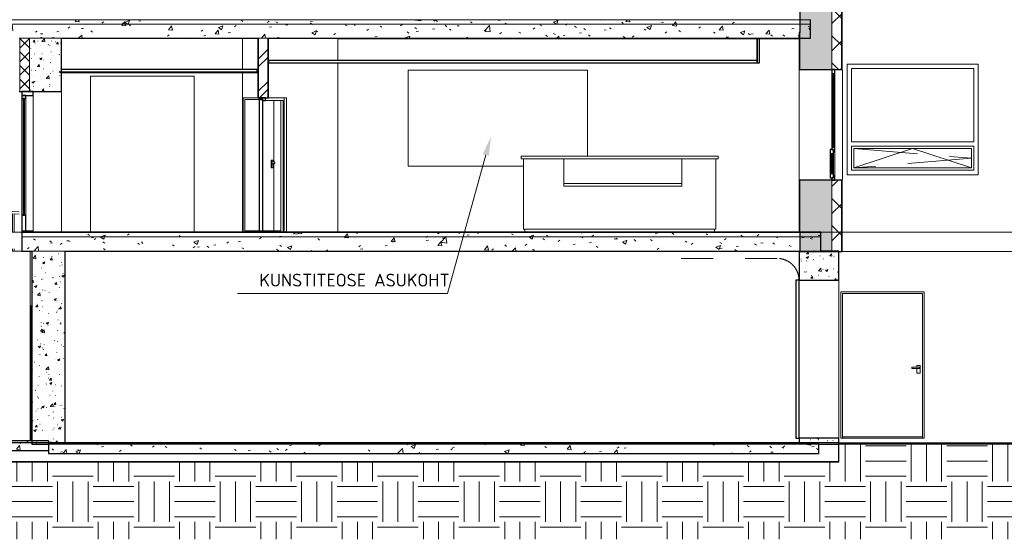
# Model space of a CAD drawing. Header units: millimetres. Extents: x -50720 to 257112, y -21425 to 36888.
# Tile 4 of 6: x 212713 to 228094, y 19340 to 27464. Entities that reach past the tile are written whole.
import ezdxf
from ezdxf import colors
from ezdxf.entities.mleader import LeaderData, LeaderLine
from ezdxf.math import Vec2, Vec3

# ---------------------------------------------------------------- set-up
doc = ezdxf.new("R2010")
doc.units = ezdxf.units.MM
doc.header["$LTSCALE"] = 500
doc.header["$MEASUREMENT"] = 0
for name, pattern in [('Centre', [31.75, 6.35, -4.7625, 15.875, -4.7625]), ('EST_Dash_1_1_', [2, 1, -1]), ('EST_Dash_2_1_', [3, 2, -1])]:
    doc.linetypes.add(name, pattern=pattern)
for name, color, linetype, lineweight in [('1_Soojustus', 30, 'CONTINUOUS', 9), ('1_Uued seinad', 7, 'CONTINUOUS', 18), ('2_Letiplaat', 36, 'CONTINUOUS', 15), ('A-CLNG', 13, 'CONTINUOUS', 9), ('A-DOOR', 31, 'CONTINUOUS', 9), ('A-DOOR-FRAM', 31, 'CONTINUOUS', 25), ('A-DOOR-GLAZ', 31, 'CONTINUOUS', 25), ('A-FLOR', 192, 'CONTINUOUS', 9), ('A-FLOR-HRAL', 26, 'CONTINUOUS', 9), ('A-FLOR-LEVL', 44, 'CONTINUOUS', 9), ('A-FLOR-MCUT', 44, 'CONTINUOUS', 5), ('A-FLOR-PATT', 8, 'CONTINUOUS', 25), ('A-GLAZ', 151, 'CONTINUOUS', 9), ('A-GLAZ-HDLN', 1, 'EST_Dash_2_1_', 9), ('A-WALL', 113, 'CONTINUOUS', 9), ('A-WALL-PATT', 111, 'CONTINUOUS', 25), ('C-BLDG-PADS', 91, 'CONTINUOUS', 9), ('C-TOPO', 7, 'CONTINUOUS', 9), ('I-WALL', 136, 'CONTINUOUS', 9)]:
    doc.layers.add(name, color=color, linetype=linetype, lineweight=lineweight)
doc.styles.add('ISOCPEUR', font='isocpeur.ttf', dxfattribs={"height": 300})
doc.linetypes.add('ZIGZAG', pattern='A,0.0001,-0.2,[131,ltypeshp.shx,S=0.2,R=0,X=-0.2,Y=0],-0.4,[131,ltypeshp.shx,S=0.2,R=180,X=0.2,Y=0],-0.2', length=0.8001)
pattern_1 = [(50, (217669.1, 28579.95), (364.368, -31.878), [38.1, -419.1]), (355, (217669.1, 28579.95), (-70.486, 382.113), [30.48, -335.28]), (100.451, (217699.46, 28577.3), (293.885, 350.233), [32.38, -356.18]), (46.184, (217669.1, 28681.55), (542.158, -84.086), [57.15, -628.65]), (96.636, (217714.27, 28674.55), (474.805, 494.855), [48.57, -534.27]), (351.184, (217669.1, 28681.55), (474.81, 494.85), [45.72, -502.92]), (21, (217719.9, 28656.15), (303.2285, -204.5305), [38.1, -419.1]), (326, (217719.9, 28656.15), (123.604, 368.376), [30.48, -335.28]), (71.451, (217745.16, 28639.1), (426.834, 163.843), [32.38, -356.18]), (37.5, (217669.09, 28579.95), (6.1766, 169.1102), [3.353, -327.863, 3.353, -337.007, -336.55]), (37.5, (217669.09, 28579.95), (6.1766, 169.1102), [-671.576, 3.353, -333.197]), (7.5, (217669.1, 28579.95), (133.639, 200.3615), [3.353, -190.703, 3.353, -320.243, -128.27]), (7.5, (217669.1, 28579.95), (133.639, 200.3615), [-517.652, 3.353, -124.917]), (327.5, (217555.81, 28579.95), (271.1818, -11.4584), [3.353, -123.647, 3.353, -392.887, -525.78]), (327.5, (217555.81, 28579.95), (271.1818, -11.4584), [-523.24, 3.353, -522.427]), (317.5, (217505, 28579.95), (296.2585, 50.853), [3.353, -161.747, 3.353, -259.791, -373.38]), (317.5, (217505, 28579.95), (296.2585, 50.853), [-428.244, 3.353, -370.027])]
pattern_2 = [(50, (217669.1, 28579.95), (728.737, -63.756), [76.2, -838.2]), (355, (217669.1, 28579.95), (-140.97, 764.23), [60.96, -670.56]), (100.451, (217729.8, 28574.64), (587.77, 700.467), [64.76, -712.36]), (46.184, (217669.1, 28783.15), (1084.316, -168.17), [114.3, -1257.3]), (96.636, (217759.5, 28769.1), (949.61, 989.71), [97.14, -1068.54]), (351.184, (217669.1, 28783.2), (949.62, 989.7), [91.44, -1005.84]), (21, (217770.7, 28732.35), (606.458, -409.06), [76.2, -838.2]), (326, (217770.7, 28732.35), (247.21, 736.753), [60.96, -670.56]), (71.451, (217821.2, 28698.26), (853.67, 327.685), [64.76, -712.36]), (37.5, (217669.1, 28579.95), (12.3547, 338.22), [33.528, -628.904, 33.528, -647.192, -673.1]), (37.5, (217669.1, 28579.95), (12.3547, 338.22), [-1343.152, 33.528, -639.572]), (7.5, (217669.1, 28579.95), (267.279, 400.722), [33.528, -354.584, 33.528, -613.664, -256.54]), (7.5, (217669.1, 28579.95), (267.279, 400.722), [-1035.304, 33.528, -223.012]), (327.5, (217442.52, 28579.95), (542.363, -22.9153), [33.528, -220.472, 33.528, -1810.512]), (327.5, (217442.52, 28579.95), (542.363, -22.9153), [-287.528, -758.952, 33.528, -1018.032]), (317.5, (217340.92, 28579.95), (592.517, 101.707), [33.528, -296.672, 33.528, -1239.52]), (317.5, (217340.92, 28579.95), (592.517, 101.707), [-363.728, -492.76, 33.528, -713.232])]
pattern_3 = [(0, (217669.1, 28579.95), (635, 635), [635, -635]), (0, (217669.1, 28818.1), (635, 635), [635, -635]), (0, (217669.1, 29056.2), (635, 635), [635, -635]), (90, (217748.47, 29135.6), (-635, 635), [635, -635]), (90, (217986.6, 29135.6), (-635, 635), [635, -635]), (90, (218224.7, 29135.6), (-635, 635), [635, -635])]

# ---------------------------------------------------------------- blocks, each defined once
blk = doc.blocks.new('sma_D01 - 1300 x 2290mm 3-5678340-Section 2')
at = {"layer": 'A-DOOR'}
for p, q in [((-103023, 845), (-103023, -1420)), ((-103023, 845), (-101773, 845)), ((-101773, 845), (-103023, 845)), ((-103023, 845), (-103023, -1400)), ((-101773, 845), (-101773, -1420)), ((-101773, -1400), (-101773, 845)), ((-101748, -1420), (-101748, 870)), ((-101943, -307), (-101823, -307)), ((-101943, -307), (-101943, -332)), ((-101861, -282), (-101811, -282)), ((-101861, -307), (-101861, -282)), ((-101823, -307), (-101823, -332)), ((-101811, -282), (-101811, -402)), ((-101823, -332), (-101943, -332)), ((-101861, -402), (-101861, -332)), ((-101811, -402), (-101861, -402)), ((-103023, -1400), (-101773, -1400)), ((-103023, -1420), (-103023, -1400)), ((-103023, -1400), (-101773, -1400)), ((-101773, -1400), (-101773, -1420))]:
    blk.add_line(p, q, dxfattribs=at)
blk = doc.blocks.new('SMA_Overhead-Sectional_3000mm _käiguuks 1000_0002 - 2890 x 2470mm 2-5677539-Section 2')
at = {"layer": 'A-DOOR', "linetype": 'EST_Dash_1_1_', "lineweight": 5}
blk.add_line((-104044, 1391), (-106025, 1391), dxfattribs=at)
at = {"layer": 'A-DOOR', "lineweight": 25}
for p, q in [((-103703, 1050), (-103753, 1050)), ((-103753, 1050), (-103753, -1420)), ((-103703, -1420), (-103703, 1050)), ((-103753, -1420), (-103703, -1420))]:
    blk.add_line(p, q, dxfattribs=at)
at = {"layer": 'A-DOOR', "linetype": 'EST_Dash_1_1_', "lineweight": 5}
blk.add_arc((-104044, 1050), 341, 0, 90, dxfattribs=at)
blk = doc.blocks.new('Railings 7 - Railings 7-5305378-Section 2')
at = {"layer": 'A-FLOR-HRAL'}
for p, q in [((-115886, 2117), (-118563, 2263)), ((-118563, 2263), (-118563, 2230)), ((-118563, 2263), (-118563, 2263)), ((-118563, 2230), (-118478, 2225)), ((-118478, 2225), (-118478, 1800)), ((-118453, 1800), (-118453, 2224)), ((-118453, 2224), (-118348, 2218)), ((-118452, 2224), (-118452, 1800)), ((-118348, 2218), (-118348, 1800)), ((-118323, 2216), (-118323, 1800)), ((-118323, 1800), (-118323, 2216)), ((-118323, 2216), (-118213, 2210)), ((-118213, 2210), (-118213, 1800)), ((-118188, 2209), (-118188, 1800)), ((-118188, 1800), (-118188, 2209)), ((-118188, 2209), (-118083, 2203)), ((-118083, 2203), (-118083, 1800)), ((-118058, 2202), (-118058, 1800)), ((-118058, 1800), (-118058, 2202)), ((-118058, 2202), (-117953, 2196)), ((-117953, 2196), (-117953, 1800)), ((-117928, 2195), (-117928, 1800)), ((-117928, 1800), (-117928, 2195)), ((-117928, 2195), (-117823, 2189)), ((-117823, 2189), (-117823, 1800)), ((-117798, 2188), (-117798, 1800)), ((-117798, 1800), (-117798, 2188)), ((-117798, 2188), (-117690, 2182)), ((-117690, 2182), (-117690, 1800)), ((-117665, 2181), (-117665, 1800)), ((-117665, 1800), (-117665, 2181)), ((-117665, 2181), (-117560, 2175)), ((-117560, 2175), (-117560, 1800)), ((-117535, 2174), (-117535, 1800)), ((-117535, 1800), (-117535, 2174)), ((-117535, 2174), (-117431, 2168)), ((-117431, 2168), (-117431, 1800)), ((-117406, 1800), (-117406, 2167)), ((-117406, 2167), (-117301, 2161)), ((-117405, 2167), (-117405, 1800)), ((-117301, 2161), (-117301, 1800)), ((-117276, 2160), (-117276, 1800)), ((-117276, 1800), (-117276, 2160)), ((-117276, 2160), (-117171, 2154)), ((-117171, 2154), (-117171, 1800)), ((-117134, 2151), (-117134, 1800)), ((-117134, 1800), (-117134, 2151)), ((-117134, 2151), (-117035, 2146)), ((-117035, 2146), (-117035, 1800)), ((-117010, 2145), (-117010, 1800)), ((-117010, 1800), (-117010, 2145)), ((-117010, 2145), (-116905, 2139)), ((-116905, 2139), (-116905, 1800)), ((-116880, 2137), (-116880, 1800)), ((-116880, 1800), (-116880, 2137)), ((-116880, 2137), (-116770, 2131)), ((-116770, 2131), (-116770, 1800)), ((-116745, 2130), (-116745, 1800)), ((-116745, 1800), (-116745, 2130)), ((-116745, 2130), (-116640, 2124)), ((-116640, 2124), (-116640, 1800)), ((-116615, 2123), (-116615, 1800)), ((-116615, 1800), (-116615, 2123)), ((-116615, 2123), (-116510, 2117)), ((-116510, 2117), (-116510, 1800)), ((-116485, 2116), (-116485, 1800)), ((-116485, 1800), (-116485, 2116)), ((-116485, 2116), (-116380, 2110)), ((-116380, 2110), (-116380, 1800)), ((-116355, 2109), (-116355, 1800)), ((-116355, 1800), (-116355, 2109)), ((-116355, 2109), (-116247, 2103)), ((-116247, 2103), (-116247, 1800)), ((-116222, 2102), (-116222, 1800)), ((-116222, 1800), (-116222, 2102)), ((-116222, 2102), (-116118, 2096)), ((-116118, 2096), (-116118, 1800)), ((-116093, 1800), (-116093, 2095)), ((-116093, 2095), (-115988, 2089)), ((-116092, 2095), (-116092, 1800)), ((-115988, 2089), (-115988, 1800)), ((-115963, 2088), (-115963, 1800)), ((-115963, 1800), (-115963, 2088)), ((-115963, 2088), (-115886, 2083)), ((-112135, 1800), (-112135, 1820)), ((-112134, 1820), (-112134, 1800)), ((-112030, 1820), (-112030, 1800)), ((-112005, 1800), (-112005, 1820)), ((-112004, 1820), (-112004, 1800)), ((-111897, 1820), (-111897, 1800)), ((-111872, 1820), (-111872, 1800)), ((-111872, 1800), (-111872, 1820)), ((-118478, 1540), (-118478, 1507)), ((-118453, 1507), (-118453, 1540)), ((-118452, 1540), (-118452, 1507)), ((-118348, 1540), (-118348, 1507)), ((-118323, 1540), (-118323, 1507)), ((-118323, 1507), (-118323, 1540)), ((-118213, 1540), (-118213, 1507)), ((-118188, 1540), (-118188, 1507)), ((-118188, 1507), (-118188, 1540)), ((-118083, 1540), (-118083, 1507)), ((-118058, 1540), (-118058, 1507)), ((-118058, 1507), (-118058, 1540)), ((-117953, 1540), (-117953, 1507)), ((-117928, 1540), (-117928, 1507)), ((-117928, 1507), (-117928, 1540)), ((-117823, 1540), (-117823, 1507)), ((-117798, 1540), (-117798, 1507)), ((-117798, 1507), (-117798, 1540)), ((-117690, 1540), (-117690, 1507)), ((-117665, 1540), (-117665, 1507)), ((-117665, 1507), (-117665, 1540)), ((-117560, 1540), (-117560, 1507)), ((-117535, 1540), (-117535, 1507)), ((-117535, 1507), (-117535, 1540)), ((-117431, 1540), (-117431, 1507)), ((-117406, 1507), (-117406, 1540)), ((-117405, 1540), (-117405, 1507)), ((-117301, 1540), (-117301, 1507)), ((-117276, 1540), (-117276, 1507)), ((-117276, 1507), (-117276, 1540)), ((-117171, 1540), (-117171, 1507)), ((-117134, 1540), (-117134, 1507)), ((-117134, 1507), (-117134, 1540)), ((-117035, 1540), (-117035, 1507)), ((-117010, 1540), (-117010, 1507)), ((-117010, 1507), (-117010, 1540)), ((-116905, 1540), (-116905, 1507)), ((-116880, 1540), (-116880, 1507)), ((-116880, 1507), (-116880, 1540)), ((-116770, 1540), (-116770, 1507)), ((-116745, 1540), (-116745, 1507)), ((-116745, 1507), (-116745, 1540)), ((-116640, 1540), (-116640, 1507)), ((-116615, 1540), (-116615, 1507)), ((-116615, 1507), (-116615, 1540)), ((-116510, 1540), (-116510, 1507)), ((-116485, 1540), (-116485, 1507)), ((-116485, 1507), (-116485, 1540)), ((-116380, 1540), (-116380, 1507)), ((-116355, 1540), (-116355, 1507)), ((-116355, 1507), (-116355, 1540)), ((-116247, 1540), (-116247, 1507)), ((-116222, 1540), (-116222, 1507)), ((-116222, 1507), (-116222, 1540)), ((-116118, 1540), (-116118, 1507)), ((-116093, 1507), (-116093, 1540)), ((-116092, 1540), (-116092, 1507)), ((-115988, 1540), (-115988, 1507)), ((-115963, 1540), (-115963, 1507)), ((-115963, 1507), (-115963, 1540)), ((-115715, 1106), (-115713, 1106))]:
    blk.add_line(p, q, dxfattribs=at)
blk = doc.blocks.new('sma_W2 - A-1_ 2050 x 1730mm Avatav-5377240-Section 2')
at = {"layer": 'A-GLAZ'}
for p, q in [((-84885.98038, 3215), (-84885.98038, 4360)), ((-84885.98038, 4360), (-82975.98038, 4360)), ((-82975.98038, 4360), (-82975.98038, 3215)), ((-82975.98038, 3215), (-84885.98038, 3215)), ((-84885.98038, 2770), (-84885.98038, 3145)), ((-84885.98038, 3145), (-82975.98038, 3145)), ((-84850.98038, 2805), (-84850.98038, 3110)), ((-84850.98038, 3110), (-83010.98038, 3110)), ((-83010.98038, 3110), (-83010.98038, 2805)), ((-82975.98038, 3145), (-82975.98038, 2770)), ((-82975.98038, 2770), (-84885.98038, 2770)), ((-83010.98038, 2805), (-84850.98038, 2805))]:
    blk.add_line(p, q, dxfattribs=at)
at = {"layer": 'A-GLAZ-HDLN'}
for p, q in [((-84850.98038, 3110), (-83010.98038, 2957.5)), ((-83930.98038, 3110), (-84850.98038, 2805)), ((-83010.98038, 2805), (-83930.98038, 3110)), ((-83010.98038, 2957.5), (-84850.98038, 2805))]:
    blk.add_line(p, q, dxfattribs=at)
blk = doc.blocks.new('sma_W2 - A-1_ 2050 x 1730mm Avatav-V1-Section 2')
at = {"layer": 'A-GLAZ', "lineweight": 25}
for p, q in [((-103191, 4345), (-103191, 4275)), ((-103141, 4345), (-103191, 4345)), ((-103141, 4275), (-103141, 4345)), ((-103191, 4275), (-103141, 4275)), ((-103176, 4275), (-103176, 3130)), ((-103156, 4275), (-103176, 4275)), ((-103156, 3130), (-103156, 4275)), ((-103216, 3095), (-103216, 3025)), ((-103166, 3095), (-103216, 3095)), ((-103191, 3130), (-103191, 3095)), ((-103141, 3130), (-103191, 3130)), ((-103191, 3095), (-103166, 3095)), ((-103176, 3130), (-103156, 3130)), ((-103166, 3095), (-103166, 3060)), ((-103166, 3025), (-103166, 3095)), ((-103141, 3060), (-103141, 3130)), ((-103216, 3025), (-103166, 3025)), ((-103201, 3025), (-103201, 2720)), ((-103181, 3025), (-103201, 3025)), ((-103181, 2720), (-103181, 3025)), ((-103166, 3060), (-103141, 3060)), ((-103216, 2720), (-103216, 2650)), ((-103166, 2720), (-103216, 2720)), ((-103216, 2650), (-103166, 2650)), ((-103201, 2720), (-103181, 2720)), ((-103191, 2650), (-103191, 2615)), ((-103166, 2650), (-103191, 2650)), ((-103191, 2615), (-103141, 2615)), ((-103166, 2650), (-103166, 2720)), ((-103141, 2685), (-103166, 2685)), ((-103166, 2685), (-103166, 2650)), ((-103141, 2615), (-103141, 2685))]:
    blk.add_line(p, q, dxfattribs=at)
at = {"layer": 'A-GLAZ'}
for p, q in [((-103191, 3130), (-103191, 4275)), ((-103141, 4275), (-103141, 3130)), ((-103216, 2720), (-103216, 3025)), ((-103166, 3025), (-103166, 2720)), ((-103141, 3060), (-103141, 2685))]:
    blk.add_line(p, q, dxfattribs=at)
blk = doc.blocks.new('ULO1 - ulkolasipariovi - 1400x2200 VU-2 Välisuks-5713412-Section 2')
at = {"layer": 'A-DOOR', "lineweight": 25}
for p, q in [((-115782, 3940), (-115842, 3940)), ((-115842, 3940), (-115842, 3890)), ((-115842, 3890), (-115782, 3890)), ((-115782, 3890), (-115782, 3940)), ((-115782, 2065), (-115842, 2065)), ((-115842, 2065), (-115842, 1815)), ((-115782, 1815), (-115782, 2065)), ((-115842, 1815), (-115782, 1815))]:
    blk.add_line(p, q, dxfattribs=at)
at = {"layer": 'A-DOOR'}
for p, q in [((-115842, 2065), (-115842, 3890)), ((-115782, 3890), (-115782, 2065))]:
    blk.add_line(p, q, dxfattribs=at)
at = {"layer": 'A-DOOR-FRAM'}
for p, q in [((-115667, 4000), (-115842, 4000)), ((-115842, 4000), (-115842, 3940)), ((-115667, 3940), (-115667, 4000)), ((-115842, 3940), (-115667, 3940)), ((-115667, 1815), (-115842, 1815)), ((-115842, 1815), (-115842, 1800)), ((-115842, 1800), (-115667, 1800)), ((-115667, 1800), (-115667, 1815))]:
    blk.add_line(p, q, dxfattribs=at)
at = {"layer": 'A-DOOR-FRAM', "lineweight": 9}
blk.add_line((-115667, 3940), (-115667, 1815), dxfattribs=at)
at = {"layer": 'A-DOOR-GLAZ'}
for p, q in [((-115802, 3890), (-115822, 3890)), ((-115822, 3890), (-115822, 2065)), ((-115802, 2065), (-115802, 3890)), ((-115822, 2065), (-115802, 2065))]:
    blk.add_line(p, q, dxfattribs=at)
blk = doc.blocks.new('sma_D02 - 1200 x 2100mm SU-11 Tuletokke-5712634-Section 2')
at = {"layer": 'A-DOOR', "lineweight": 25}
for p, q in [((-112036, 3900), (-112135, 3900)), ((-112135, 3900), (-112135, 3875)), ((-112135, 3875), (-112080, 3875)), ((-112080, 3875), (-112135, 3875)), ((-112135, 3875), (-112135, 1820)), ((-112080, 3875), (-112080, 3860)), ((-112080, 1820), (-112080, 3875)), ((-112080, 3860), (-112036, 3860)), ((-112036, 3860), (-112036, 3900)), ((-112135, 1820), (-112080, 1820))]:
    blk.add_line(p, q, dxfattribs=at)
at = {"layer": 'A-DOOR'}
for p, q in [((-112036, 3860), (-111763, 3860)), ((-111906, 3860), (-111906, 2900)), ((-111906, 2900), (-111906, 3860)), ((-111799, 1800), (-111799, 3860)), ((-111763, 3860), (-111763, 1800)), ((-111746, 1800), (-111746, 3900)), ((-111947, 2925), (-111945, 2925)), ((-111947, 2925), (-111947, 2805)), ((-111945, 2925), (-111925, 2925)), ((-111945, 2805), (-111945, 2925)), ((-111925, 2925), (-111925, 2900)), ((-111945, 2805), (-111947, 2805)), ((-111925, 2805), (-111945, 2805)), ((-111944, 2900), (-111940, 2900)), ((-111944, 2900), (-111944, 2875)), ((-111940, 2875), (-111944, 2875)), ((-111940, 2900), (-111890, 2900)), ((-111940, 2900), (-111940, 2875)), ((-111890, 2875), (-111940, 2875)), ((-111925, 2875), (-111925, 2805)), ((-111906, 2875), (-111906, 1820)), ((-111906, 1820), (-111906, 2875)), ((-111890, 2900), (-111890, 2875)), ((-112080, 1820), (-111906, 1820)), ((-111906, 1820), (-111799, 1820)), ((-111839, 1800), (-111839, 1820))]:
    blk.add_line(p, q, dxfattribs=at)
blk = doc.blocks.new('sma_D02 - 1200 x 2100mm SU-7 Liigendiga siseuks-5711725-Section 2')
at = {"layer": 'A-DOOR'}
for p, q in [((-112385, 3900), (-112385, 1800)), ((-112362, 1800), (-112362, 3875)), ((-112362, 3875), (-112135, 3875)), ((-112135, 3875), (-112362, 3875)), ((-112362, 3875), (-112362, 1820)), ((-112362, 1820), (-112135, 1820)), ((-112341, 1820), (-112341, 1800)), ((-112328, 1800), (-112328, 1820)), ((-112311, 1820), (-112311, 1800))]:
    blk.add_line(p, q, dxfattribs=at)

msp = doc.modelspace()

# ---------------------------------------------------------------- hatches: boundary and pattern name
at = {"layer": 'A-FLOR-PATT', "lineweight": 5}
h = msp.add_hatch(dxfattribs=at)
h.set_pattern_fill('FP_2', color=256, style=0, pattern_type=2)
h.set_pattern_definition(pattern_2)
h.paths.add_polyline_path([(219763, 27392), (225064, 27392), (225064, 27462), (209654, 27462), (209654, 27392), (219381, 27392)], flags=0)
h = msp.add_hatch(dxfattribs=at)
h.set_pattern_fill('FP_2', color=256, style=0, pattern_type=2)
h.set_pattern_definition(pattern_2)
h.paths.add_polyline_path([(225064, 27172), (225064, 27392), (209654, 27392), (209654, 27172), (224728, 27172)], flags=0)
h = msp.add_hatch(dxfattribs=at)
h.set_pattern_fill('FP_2', color=256, style=0, pattern_type=2)
h.set_pattern_definition(pattern_2)
h.paths.add_polyline_path([(224728, 24067), (225230, 24067), (225230, 24137), (212748, 24137), (212748, 24067), (223200, 24067)], flags=0)
h = msp.add_hatch(dxfattribs=at)
h.set_pattern_fill('FP_2', color=256, style=0, pattern_type=2)
h.set_pattern_definition(pattern_2)
h.paths.add_polyline_path([(212748, 23847), (225230, 23847), (225230, 24067), (212748, 24067), (212748, 23952)], flags=0)
h = msp.add_hatch(dxfattribs=at)
h.set_pattern_fill('FP_2', color=256, style=0, pattern_type=2)
h.set_pattern_definition(pattern_2)
h.paths.add_polyline_path([(209605, 20730), (213162, 20730), (213162, 20880), (209605, 20880)], flags=0)
h = msp.add_hatch(dxfattribs=at)
h.set_pattern_fill('FP_2', color=256, style=0, pattern_type=2)
h.set_pattern_definition(pattern_2)
h.paths.add_polyline_path([(223200, 20680), (225197, 20680), (225197, 20830), (213162, 20830), (213162, 20680), (220145, 20680)], flags=0)
at = {"layer": 'A-WALL-PATT', "lineweight": 5}
h = msp.add_hatch(dxfattribs=at)
h.set_pattern_fill('FP_1', color=256, style=0, pattern_type=2)
h.set_pattern_definition(pattern_1)
h.paths.add_polyline_path([(224900, 23837), (225400, 23837), (225400, 24955), (224900, 24955), (224900, 23952)], flags=0)
h.paths.add_polyline_path([(225400, 26685), (225400, 28265), (224900, 28265), (224900, 26685)], flags=0)
h.paths.add_polyline_path([(224900, 30095), (225400, 30095), (225400, 31230), (224900, 31230), (224900, 30894)], flags=0)
h.paths.add_polyline_path([(224900, 33285), (225400, 33285), (225400, 34300), (224900, 34300)], flags=0)
h = msp.add_hatch(dxfattribs=at)
h.set_pattern_fill('FP_4', color=256, style=0, pattern_type=2)
h.set_pattern_definition([(45, (217669.1, 28579.95), (-212.132, 212.132), []), (135, (217669.1, 28579.95), (-212.132, -212.132), [])])
h.paths.add_polyline_path([(225492, 23837), (225550, 23837), (225550, 24955), (225400, 24955), (225400, 23837)], flags=0)
h.paths.add_polyline_path([(225550, 26685), (225550, 28265), (225400, 28265), (225400, 26685)], flags=0)
h.paths.add_polyline_path([(225550, 30095), (225550, 31230), (225400, 31230), (225400, 30095)], flags=0)
h.paths.add_polyline_path([(225400, 33285), (225550, 33285), (225550, 34300), (225400, 34300)], flags=0)
h = msp.add_hatch(dxfattribs=at)
h.set_pattern_fill('FP_5', color=256, style=0, pattern_type=2)
h.set_pattern_definition([(45, (217669.1, 28579.95), (-106.066, 106.066), []), (135, (217669.1, 28579.95), (-106.066, -106.066), [])])
h.paths.add_polyline_path([(212864, 26340), (212864, 27172), (212714, 27172), (212714, 26340)], flags=0)
h = msp.add_hatch(dxfattribs=at)
h.set_pattern_fill('FP_1', color=256, style=0, pattern_type=2)
h.set_pattern_definition(pattern_1)
h.paths.add_polyline_path([(213364, 26340), (213364, 27172), (212864, 27172), (212864, 26340)], flags=0)
h = msp.add_hatch(dxfattribs=at)
h.set_pattern_fill('FP_6', color=256, style=0, pattern_type=2)
h.set_pattern_definition([(45, (217669.1, 28579.95), (-251.447, 251.447), []), (45, (217669.1, 28960.95), (-251.447, 251.447), [])])
h.paths.add_polyline_path([(216588, 26240), (216588, 27172), (216445, 27172), (216445, 26240)], flags=0)
h = msp.add_hatch(dxfattribs=at)
h.set_pattern_fill('FP_1', color=256, style=0, pattern_type=2)
h.set_pattern_definition(pattern_1)
h.paths.add_polyline_path([(212902, 20830), (213422, 20830), (213422, 23847), (212902, 23847), (212902, 21638)], flags=0)
h = msp.add_hatch(dxfattribs=at)
h.set_pattern_fill('FP_1', color=256, style=0, pattern_type=2)
h.set_pattern_definition(pattern_1)
h.paths.add_polyline_path([(224887, 20830), (225507, 20830), (225507, 20920), (224887, 20920)], flags=0)
h.paths.add_polyline_path([(225507, 23390), (225507, 23847), (224887, 23847), (224887, 23390), (225492, 23390)], flags=0)
at = {"layer": 'C-TOPO', "lineweight": 5}
h = msp.add_hatch(dxfattribs=at)
h.set_pattern_fill('FP_3', color=256, style=0, pattern_type=2)
h.set_pattern_definition(pattern_3)
h.paths.add_polyline_path([(253755, 19340), (253755, 20635), (248135, 20715), (244416, 20717), (237285, 20840), (229311, 20834), (225507, 20830), (225507, 19340), (250699, 19340)], flags=0)
h = msp.add_hatch(dxfattribs=at)
h.set_pattern_fill('FP_3', color=256, style=0, pattern_type=2)
h.set_pattern_definition(pattern_3)
h.paths.add_polyline_path([(206315, 19340), (225507, 19340), (225507, 20550), (206315, 20550)], flags=0)

# ---------------------------------------------------------------- linework, layer by layer
at = {"layer": '1_Soojustus', "linetype": 'ZIGZAG', "ltscale": 200}
msp.add_lwpolyline([(220585, 25175), (218782, 25175), (218782, 26675), (221582, 26675), (221582, 25330)], dxfattribs=at)
at = {"layer": '2_Letiplaat'}
for p, q in [((220545, 25290), (220545, 25330)), ((223625, 25330), (220545, 25330)), ((220545, 25290), (221215, 25290)), ((221215, 24900), (221215, 25290)), ((221673, 25290), (221215, 25290)), ((221673, 25290), (223625, 25290)), ((223055, 25290), (223055, 24900)), ((223625, 25330), (223625, 25290)), ((223055, 24900), (221215, 24900)), ((221215, 24900), (221215, 24860)), ((221215, 24860), (223055, 24860)), ((223055, 24900), (223055, 24860))]:
    msp.add_line(p, q, dxfattribs=at)
at = {"layer": '2_Letiplaat', "color": 7}
for p, q in [((220585, 25290), (220585, 24190)), ((223585, 24190), (223585, 25290)), ((220585, 24190), (223585, 24190))]:
    msp.add_line(p, q, dxfattribs=at)
at = {"layer": '2_Letiplaat', "color": 9}
for p, q in [((220605, 24190), (220605, 24140)), ((223565, 24140), (223565, 24190))]:
    msp.add_line(p, q, dxfattribs=at)
at = {"layer": 'A-CLNG', "lineweight": 25}
for p, q in [((224226, 26825), (216599, 26825)), ((216599, 26825), (216599, 26790)), ((216599, 26790), (224226, 26790)), ((216420, 26684), (213364, 26684)), ((213364, 26640), (216420, 26640)), ((216420, 26640), (216420, 26684))]:
    msp.add_line(p, q, dxfattribs=at)
at = {"layer": 'A-CLNG', "lineweight": 5}
msp.add_line((216420, 26648), (213364, 26648), dxfattribs=at)
at = {"layer": 'A-CLNG'}
for p, q in [((216420, 26684), (216434, 26684)), ((216434, 26640), (216420, 26640))]:
    msp.add_line(p, q, dxfattribs=at)
at = {"layer": 'A-FLOR', "lineweight": 25}
for p, q in [((225064, 27172), (225064, 27465)), ((213364, 27172), (216434, 27172)), ((216599, 27172), (225064, 27172)), ((225230, 24140), (212748, 24140)), ((212748, 24140), (212748, 23847)), ((225230, 23847), (225230, 24140)), ((212748, 23847), (212902, 23847)), ((213422, 23847), (224887, 23847)), ((213162, 20880), (209605, 20880)), ((213162, 20880), (213162, 20680)), ((225197, 20830), (213162, 20830)), ((225197, 20680), (225197, 20830)), ((209605, 20730), (213162, 20730)), ((213162, 20680), (225197, 20680))]:
    msp.add_line(p, q, dxfattribs=at)
at = {"layer": 'A-FLOR-LEVL', "linetype": 'Centre'}
for p, q in [((202310, 24140), (250467, 24140)), ((202310, 20850), (250467, 20850))]:
    msp.add_line(p, q, dxfattribs=at)
at = {"layer": 'A-FLOR-MCUT'}
for p, q in [((225064, 27462), (209654, 27462)), ((225064, 27392), (209654, 27392)), ((225230, 24137), (212748, 24137)), ((225230, 24067), (212748, 24067))]:
    msp.add_line(p, q, dxfattribs=at)
at = {"layer": 'A-WALL', "lineweight": 25}
for p, q in [((224900, 28365), (224900, 27265)), ((225560, 26685), (225560, 28365)), ((213364, 26340), (213364, 27172)), ((216434, 27172), (216434, 26240)), ((216599, 26240), (216599, 27172)), ((224226, 27165), (224226, 26790)), ((224269, 27165), (224226, 27165)), ((224269, 26790), (224269, 27165)), ((224226, 26790), (224269, 26790)), ((224900, 26685), (225560, 26685)), ((212704, 26340), (213364, 26340)), ((216434, 26240), (216599, 26240)), ((225560, 24955), (224900, 24955)), ((225560, 23837), (225560, 24955)), ((224900, 24140), (224900, 23837)), ((212902, 23847), (212902, 20830)), ((213422, 20830), (213422, 23847)), ((224887, 23847), (224887, 23390)), ((225507, 23847), (225230, 23847)), ((225507, 23390), (225507, 23847)), ((224900, 23837), (225560, 23837)), ((224887, 23390), (225507, 23390)), ((225507, 20920), (224887, 20920)), ((224887, 20920), (224887, 20830)), ((225507, 20850), (225507, 20920)), ((212902, 20830), (213162, 20830)), ((225197, 20830), (225507, 20830))]:
    msp.add_line(p, q, dxfattribs=at)
at = {"layer": 'A-WALL', "lineweight": 5}
for p, q in [((225400, 28365), (225400, 26685)), ((225550, 28365), (225550, 26685)), ((213364, 27172), (212704, 27172)), ((212714, 26340), (212714, 27172)), ((212864, 26340), (212864, 27172)), ((216599, 27172), (216434, 27172)), ((216445, 27172), (216445, 26240)), ((216588, 27172), (216588, 26240)), ((224239, 26790), (224239, 27165)), ((225400, 24955), (225400, 23837)), ((225550, 24955), (225550, 23837)), ((213422, 23847), (212902, 23847)), ((225230, 23847), (224887, 23847))]:
    msp.add_line(p, q, dxfattribs=at)
at = {"layer": 'A-WALL'}
for p, q in [((216191, 26684), (216191, 27172)), ((216191, 27172), (216191, 26684)), ((217687, 27165), (217687, 27172)), ((221930, 27165), (221930, 27172)), ((225637, 25040), (225637, 26770)), ((225637, 26770), (227687, 26770)), ((227687, 26770), (227687, 25040)), ((216191, 24140), (216191, 26640)), ((216191, 26640), (216191, 24140)), ((224900, 26676), (224900, 26685)), ((225230, 26685), (225230, 26676)), ((225560, 26685), (225560, 26676)), ((225560, 26676), (225565, 26676)), ((225565, 26676), (225565, 24966)), ((213817, 26578), (215439, 26578)), ((213817, 24140), (213817, 26578)), ((215439, 26578), (215439, 24140)), ((213364, 26340), (213364, 24140)), ((216197, 24140), (216197, 26240)), ((216197, 26240), (216434, 26240)), ((216599, 26240), (216881, 26240)), ((216881, 26240), (216881, 24140)), ((224900, 24955), (224900, 24966)), ((225230, 24966), (225230, 24955)), ((225560, 24966), (225560, 24955)), ((225565, 24966), (225560, 24966)), ((227687, 25040), (225637, 25040)), ((216435, 24160), (216435, 24140)), ((216744, 24140), (216744, 24160)), ((212748, 24140), (212711, 24140)), ((212748, 23847), (209910, 23847)), ((212875, 20880), (212875, 23847)), ((212877, 23847), (212877, 20880)), ((225560, 23840), (246064, 23840)), ((225507, 23390), (225507, 20920)), ((225542, 20920), (225542, 23210)), ((225542, 23210), (226842, 23210)), ((226842, 23210), (226842, 20920)), ((212887, 20890), (212887, 22990)), ((212887, 22990), (212895, 22990)), ((212895, 22990), (212895, 20890)), ((226842, 20920), (225542, 20920)), ((212895, 20890), (212887, 20890))]:
    msp.add_line(p, q, dxfattribs=at)
at = {"layer": 'C-BLDG-PADS', "lineweight": 25}
for p, q in [((225507, 20850), (206315, 20850)), ((225507, 20550), (225507, 20850)), ((206315, 20550), (225507, 20550))]:
    msp.add_line(p, q, dxfattribs=at)
at = {"layer": 'C-TOPO'}
for p, q in [((212877, 22371), (212875, 22371)), ((212877, 22371), (212875, 22371)), ((232693, 20837), (225507, 20831)), ((220816, 20550), (211412, 20550)), ((220816, 20550), (225507, 20550))]:
    msp.add_line(p, q, dxfattribs=at)
at = {"layer": 'C-TOPO', "lineweight": 25}
for p, q in [((225507, 20831), (232693, 20837)), ((220816, 20550), (211412, 20550)), ((225507, 20550), (220816, 20550))]:
    msp.add_line(p, q, dxfattribs=at)
at = {"layer": 'I-WALL', "lineweight": 25}
for p, q in [((224887, 27265), (224887, 26685)), ((224900, 27265), (224887, 27265)), ((224900, 26685), (224900, 27265)), ((224887, 26685), (224900, 26685)), ((224887, 24955), (224887, 24140)), ((224900, 24955), (224887, 24955)), ((224900, 24140), (224900, 24955))]:
    msp.add_line(p, q, dxfattribs=at)
at = {"layer": 'I-WALL'}
for p, q in [((224226, 27165), (217681, 27165)), ((217681, 27165), (217681, 26825)), ((224887, 27165), (224269, 27165)), ((217681, 26790), (217681, 24140)), ((224887, 24955), (224887, 26685))]:
    msp.add_line(p, q, dxfattribs=at)

# ---------------------------------------------------------------- block references
at = {"layer": 'A-DOOR'}
for name in ['ULO1 - ulkolasipariovi - 1400x2200 VU-2 Välisuks-5713412-Section 2', 'sma_D02 - 1200 x 2100mm SU-7 Liigendiga siseuks-5711725-Section 2', 'sma_D02 - 1200 x 2100mm SU-11 Tuletokke-5712634-Section 2', 'SMA_Overhead-Sectional_3000mm _käiguuks 1000_0002 - 2890 x 2470mm 2-5677539-Section 2', 'sma_D01 - 1300 x 2290mm 3-5678340-Section 2']:
    msp.add_blockref(name, (328590, 22340), dxfattribs=at)
at = {"layer": 'A-FLOR-HRAL'}
msp.add_blockref('Railings 7 - Railings 7-5305378-Section 2', (328590, 22340), dxfattribs=at)
at = {"layer": 'A-GLAZ'}
for name, p in [('sma_W2 - A-1_ 2050 x 1730mm Avatav-V1-Section 2', (328590, 22340)), ('sma_W2 - A-1_ 2050 x 1730mm Avatav-5377240-Section 2', (310593, 22340))]:
    msp.add_blockref(name, p, dxfattribs=at)

# ---------------------------------------------------------------- leaders
at = {"layer": '1_Uued seinad', "linetype": 'Continuous'}
ml = msp.add_multileader_mtext('Standard', dxfattribs=at)
ml.set_content('{\\fISOCPEUR|b0|i0|c186|p34;KUNSTITEOSE ASUKOHT}', color=256, style='ISOCPEUR')
ml.set_leader_properties(linetype='ByLayer', lineweight=-1)
ml.build(insert=Vec2(0, 0))
ml.multileader.update_dxf_attribs({"text_left_attachment_type": 5, "text_right_attachment_type": 5, "dogleg_length": 0, "arrow_head_size": 300})
ctx = ml.context
ctx.base_point, ctx.char_height, ctx.arrow_head_size, ctx.landing_gap_size, ctx.plane_origin = Vec3(216358, 23185), 200, 300, 100, Vec3(212366, 38558)
ctx.left_attachment, ctx.right_attachment = 5, 5
notes = []
notes.append((ctx, [(0, (1, 1, 0), (219398, 23185), (-1, 0), 0, [(2, [(220075, 25639)], 0, [])])]))
ctx.mtext.insert, ctx.mtext.line_spacing_style, ctx.mtext.flow_direction = Vec3(216458, 23492), 2, 5
for ctx, leaders in notes:
    for number, flags, end, landing, length, lines in leaders:
        leader = LeaderData()
        leader.index, (leader.has_last_leader_line, leader.has_dogleg_vector, leader.attachment_direction) = number, flags
        leader.last_leader_point, leader.dogleg_vector, leader.dogleg_length = Vec3(end), Vec3(landing), length
        for number, points, colour, breaks in lines:
            line = LeaderLine()
            line.index, line.vertices, line.color, line.breaks = number, Vec3.list(points), colors.encode_raw_color(colour), breaks
            leader.lines.append(line)
        ctx.leaders.append(leader)

doc.saveas('drawing.dxf')
